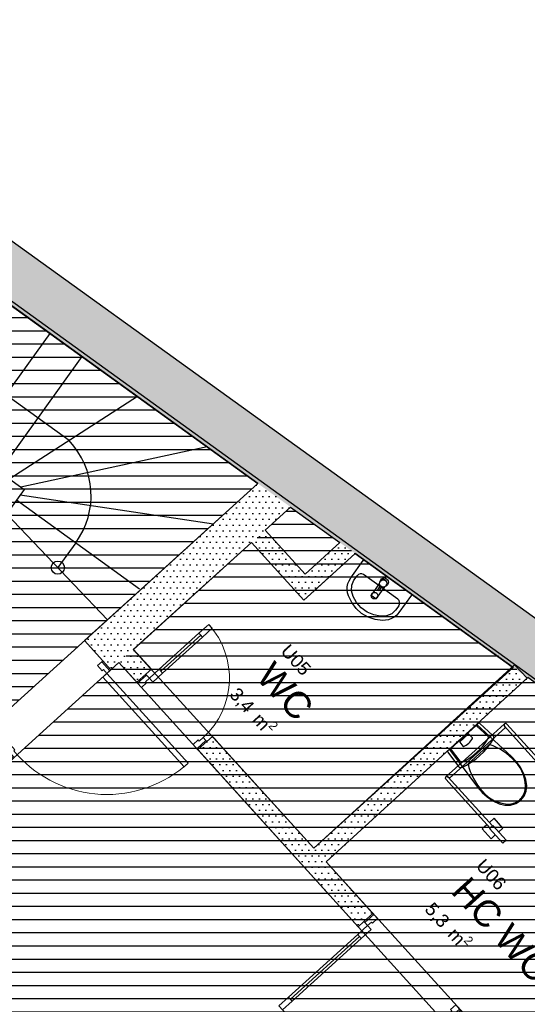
# Model space of a CAD drawing. Header units: millimetres. Extents: x 62961 to 109894, y 64087 to 106742.
# Tile 30 of 35: x 81205 to 85059, y 99030 to 106503. Entities that reach past the tile are written whole.
import ezdxf
from ezdxf.enums import TextEntityAlignment as Align

# ---------------------------------------------------------------- set-up
doc = ezdxf.new("R2010")
doc.units = ezdxf.units.MM
doc.header["$LTSCALE"] = 0.5
doc.header["$MEASUREMENT"] = 0
doc.linetypes.add('PLINE', pattern=[0])
doc.layers.add('234- Vinduer_ dører_ porter', color=7, linetype='Continuous', lineweight=0)
for name, color, linetype in [('241- Bærende innervegger', 7, 'Continuous'), ('241- Bærende innervegger (Skravur)', 7, 'Continuous'), ('244- Vinduer_ dører_ foldevegger', 7, 'Continuous'), ('25-- Dekker', 7, 'Continuous'), ('28-- Trapper_ balkonger mv', 7, 'Continuous'), ('315- Utstyr for sanitærinstallasjoner', 7, 'Continuous'), ('862- M___Nettoareal', 7, 'Continuous'), ('862- M___Nettoareal(Polylinje)', 7, 'Continuous'), ('862- M___Nettoareal(Tekst)', 7, 'Continuous')]:
    doc.layers.add(name, color=color, linetype=linetype)
doc.styles.add('GENERATED_STYLE_1', font='arial.ttf')
pattern_1 = [(0, (0, 0), (0, 86.60254), [0, -50]), (0, (25, 43.3), (0, 86.60254), [0, -50])]

# ---------------------------------------------------------------- blocks, each defined once
blk = doc.blocks.new('Trapperom_U01_1', base_point=(79788.1, 102985.9))
at = {"layer": '862- M___Nettoareal(Polylinje)', "flags": 128}
blk.add_lwpolyline([(80039.6, 101987.4), (80884.8, 101054.7), (83013, 102983.1), (78940.4, 105916.5), (77470.3, 103883.2)], close=True, dxfattribs=at)
at = {"layer": '862- M___Nettoareal(Tekst)', "insert": (79206.9, 103357.5), "char_height": 100, "attachment_point": 1, "rotation": 312.16193, "style": 'GENERATED_STYLE_1'}
blk.add_mtext('\\A1;{\\pql;\\pt0,12050;\\fArial|b0|i0|c0|p0;\\W1.000000;12,2\\fArial|b0|i0|c0|p0;\\W1.000000;\\A1{\\H.66x;\\S^  ;}\\fArial|b0|i0|c0|p0;\\W1.000000; m\\fArial|b0|i0|c0|p0;\\W1.000000;\\A1{\\H.66x;\\S2^  ;}}', dxfattribs=at)
at = {"layer": '862- M___Nettoareal(Tekst)', "style": 'GENERATED_STYLE_1'}
for tag, height, p in [('ROOM_NUMBER', 100, (79574.3, 103667.4)), ('ROOM_NAME', 200, (79457.8, 103539)), ('DUMMY_861', 100, (79743.2, 103503.7)), ('DUMMY_863', 100, (79224.9, 103373.8)), ('DUMMY_862', 200, (80351.4, 102597.9))]:
    blk.add_attdef(tag, text='', height=height, rotation=312.16193, dxfattribs=at).set_placement(p, align=Align.TOP_LEFT)
blk = doc.blocks.new('HC WC_U06_10', base_point=(84815.7, 99610.4))
at = {"layer": '862- M___Nettoareal(Polylinje)', "linetype": 'PLINE', "flags": 128}
blk.add_lwpolyline([(83532.2, 100109.9), (85079, 98408.6), (86977.3, 100128.7), (85063.6, 101510)], close=True, dxfattribs=at)
at = {"layer": '862- M___Nettoareal(Tekst)', "insert": (84369.4, 99833), "char_height": 100, "attachment_point": 1, "rotation": 312.16193, "style": 'GENERATED_STYLE_1'}
blk.add_mtext('\\A1;{\\pql;\\pt0,12050;\\fArial|b0|i0|c0|p0;\\W1.000000;5,3\\fArial|b0|i0|c0|p0;\\W1.000000;\\A1{\\H.66x;\\S^  ;}\\fArial|b0|i0|c0|p0;\\W1.000000; m\\fArial|b0|i0|c0|p0;\\W1.000000;\\A1{\\H.66x;\\S2^  ;}}', dxfattribs=at)
at = {"layer": '862- M___Nettoareal(Tekst)', "style": 'GENERATED_STYLE_1'}
for tag, height, p in [('ROOM_NUMBER', 100, (84736.8, 100142.9)), ('ROOM_NAME', 200, (84620.3, 100014.6)), ('DUMMY_861', 100, (84905.7, 99979.3)), ('DUMMY_863', 100, (84387.4, 99849.3)), ('DUMMY_862', 200, (85244.1, 99371.4))]:
    blk.add_attdef(tag, text='', height=height, rotation=312.16193, dxfattribs=at).set_placement(p, align=Align.TOP_LEFT)
blk = doc.blocks.new('Sminke_U04_12', base_point=(82958.5, 98029.8))
at = {"layer": '862- M___Nettoareal(Polylinje)', "linetype": 'PLINE', "flags": 128}
blk.add_lwpolyline([(81958.7, 101623), (79596.3, 99482.3), (84111.3, 94499.5), (85740.2, 95975.3), (86473.9, 96640.1)], close=True, dxfattribs=at)
at = {"layer": '862- M___Nettoareal(Tekst)', "insert": (82517, 98247), "char_height": 100, "attachment_point": 1, "rotation": 312.16193, "style": 'GENERATED_STYLE_1'}
blk.add_mtext('\\A1;{\\pql;\\pt0,12050;\\fArial|b0|i0|c0|p0;\\W1.000000;21,4\\fArial|b0|i0|c0|p0;\\W1.000000;\\A1{\\H.66x;\\S^  ;}\\fArial|b0|i0|c0|p0;\\W1.000000; m\\fArial|b0|i0|c0|p0;\\W1.000000;\\A1{\\H.66x;\\S2^  ;}}', dxfattribs=at)
at = {"layer": '862- M___Nettoareal(Tekst)', "style": 'GENERATED_STYLE_1'}
for tag, height, p in [('ROOM_NUMBER', 100, (82884.5, 98556.8)), ('ROOM_NAME', 200, (82768, 98428.5)), ('DUMMY_861', 100, (83053.4, 98393.2)), ('DUMMY_863', 100, (82535, 98263.3)), ('DUMMY_862', 200, (83381.9, 97796.3))]:
    blk.add_attdef(tag, text='', height=height, rotation=312.16193, dxfattribs=at).set_placement(p, align=Align.TOP_LEFT)
blk = doc.blocks.new('WC_U05_17', base_point=(83174.9, 101415.5))
at = {"layer": '862- M___Nettoareal(Polylinje)', "linetype": 'PLINE', "flags": 128}
blk.add_lwpolyline([(82067.4, 101721.4), (83438.2, 100213.6), (84951.6, 101585), (83753, 102450.2), (83363, 102096.8), (82965.6, 102535.3)], close=True, dxfattribs=at)
at = {"layer": '862- M___Nettoareal(Tekst)', "insert": (82887.1, 101463.1), "char_height": 100, "attachment_point": 1, "rotation": 312.16193, "style": 'GENERATED_STYLE_1'}
blk.add_mtext('\\A1;{\\pql;\\pt0,12050;\\fArial|b0|i0|c0|p0;\\W1.000000;3,4\\fArial|b0|i0|c0|p0;\\W1.000000;\\A1{\\H.66x;\\S^  ;}\\fArial|b0|i0|c0|p0;\\W1.000000; m\\fArial|b0|i0|c0|p0;\\W1.000000;\\A1{\\H.66x;\\S2^  ;}}', dxfattribs=at)
at = {"layer": '862- M___Nettoareal(Tekst)', "style": 'GENERATED_STYLE_1'}
for tag, height, p in [('ROOM_NUMBER', 100, (83254.5, 101772.9)), ('ROOM_NAME', 200, (83138.1, 101644.6)), ('DUMMY_861', 100, (83423.4, 101609.3)), ('DUMMY_863', 100, (82905.1, 101479.4)), ('DUMMY_862', 200, (83444.8, 101351.6))]:
    blk.add_attdef(tag, text='', height=height, rotation=312.16193, dxfattribs=at).set_placement(p, align=Align.TOP_LEFT)
blk = doc.blocks.new('Dør[16]')
at = {"layer": '234- Vinduer_ dører_ porter', "linetype": 'PLINE'}
for p, q in [((82640.2, 101913.4), (82566.1, 101846.2)), ((82593, 101816.6), (82667.1, 101883.7)), ((82667.1, 101883.7), (82640.2, 101913.4)), ((82579.5, 101831.4), (82277.2, 101557.4)), ((82566.1, 101846.2), (82593, 101816.6)), ((82263.8, 101572.3), (82189.7, 101505.1)), ((82290.6, 101542.6), (82263.8, 101572.3)), ((82162.1, 101535.5), (82093.9, 101473.7)), ((82100.7, 101466.3), (82168.8, 101528.1)), ((82189.7, 101505.1), (82160, 101478.3)), ((82168.8, 101528.1), (82162.1, 101535.5)), ((82168.8, 101528.1), (82189.7, 101505.1)), ((82189.7, 101505.1), (82216.5, 101475.5)), ((82216.5, 101475.5), (82290.6, 101542.6)), ((82100.7, 101466.3), (82093.9, 101473.7)), ((82129.5, 101434.4), (82100.7, 101466.3)), ((82168.1, 101469.4), (82129.5, 101434.4)), ((82160, 101478.3), (82168.1, 101469.4)), ((82568.3, 101027.7), (82597.9, 101054.6)), ((82597.9, 101054.6), (82618.7, 101031.6)), ((82521.7, 101001.7), (82560.2, 101036.6)), ((82550.5, 100969.8), (82521.7, 101001.7)), ((82618.7, 101031.6), (82550.5, 100969.8)), ((82550.5, 100969.8), (82557.3, 100962.4)), ((82625.4, 101024.2), (82557.3, 100962.4)), ((82560.2, 101036.6), (82568.3, 101027.7)), ((82618.7, 101031.6), (82625.4, 101024.2))]:
    blk.add_line(p, q, dxfattribs=at)
at = {"layer": '234- Vinduer_ dører_ porter', "linetype": 'PLINE', "flags": 128}
for points in [[(82566.1, 101846.2), (82263.8, 101572.3), (82277.2, 101557.4), (82579.5, 101831.4)], [(82579.5, 101831.4), (82277.2, 101557.4), (82290.6, 101542.6), (82593, 101816.6)]]:
    blk.add_lwpolyline(points, close=True, dxfattribs=at)
at = {"layer": '234- Vinduer_ dører_ porter', "linetype": 'PLINE'}
blk.add_arc((82189.7, 101505.1), 608, 312.18069, 42.18069, dxfattribs=at)
at = {"layer": '244- Vinduer_ dører_ foldevegger', "linetype": 'PLINE'}
for p, q in [((82162.1, 101535.5), (82205.1, 101574.4)), ((82162.1, 101535.5), (82205.1, 101574.4)), ((82205.1, 101574.4), (82180.3, 101601.9)), ((82205.1, 101574.4), (82180.3, 101601.9)), ((82093.9, 101473.7), (82069.1, 101501.1)), ((82093.9, 101473.7), (82069.1, 101501.1)), ((82093.9, 101473.7), (82162.1, 101535.5)), ((82093.9, 101473.7), (82162.1, 101535.5)), ((82625.4, 101024.2), (82668.4, 101063.1)), ((82625.4, 101024.2), (82668.4, 101063.1)), ((82668.4, 101063.1), (82693.3, 101035.7)), ((82668.4, 101063.1), (82693.3, 101035.7)), ((82557.3, 100962.4), (82625.4, 101024.2)), ((82557.3, 100962.4), (82625.4, 101024.2)), ((82557.3, 100962.4), (82582.1, 100935)), ((82557.3, 100962.4), (82582.1, 100935))]:
    blk.add_line(p, q, dxfattribs=at)
blk = doc.blocks.new('Dør[17]')
at = {"layer": '234- Vinduer_ dører_ porter', "linetype": 'PLINE'}
for p, q in [((83818.3, 99657.1), (83886.5, 99718.9)), ((83893.2, 99711.5), (83825, 99649.7)), ((83893.2, 99711.5), (83886.5, 99718.9)), ((83922.1, 99679.6), (83893.2, 99711.5)), ((83771.7, 99559.6), (83845.8, 99626.7)), ((83825, 99649.7), (83818.3, 99657.1)), ((83825, 99649.7), (83845.8, 99626.7)), ((83845.8, 99626.7), (83875.5, 99653.6)), ((83845.8, 99626.7), (83872.7, 99597.1)), ((83875.5, 99653.6), (83883.5, 99644.7)), ((83883.5, 99644.7), (83922.1, 99679.6)), ((83798.6, 99529.9), (83771.7, 99559.6)), ((83872.7, 99597.1), (83798.6, 99529.9)), ((83260.5, 99069.3), (83785.2, 99544.8)), ((83173, 99017), (83247.1, 99084.2)), ((83273.9, 99054.5), (83199.8, 98987.4)), ((83247.1, 99084.2), (83273.9, 99054.5)), ((84515.7, 99024.5), (84477.1, 98989.6)), ((84544.5, 98992.7), (84515.7, 99024.5)), ((83199.8, 98987.4), (83173, 99017)), ((84485.2, 98980.7), (84455.5, 98953.9)), ((84455.5, 98953.9), (84476.4, 98930.9)), ((84476.4, 98930.9), (84544.5, 98992.7)), ((84477.1, 98989.6), (84485.2, 98980.7)), ((84483.1, 98923.5), (84551.2, 98985.3)), ((84544.5, 98992.7), (84551.2, 98985.3)), ((84476.4, 98930.9), (84483.1, 98923.5))]:
    blk.add_line(p, q, dxfattribs=at)
at = {"layer": '234- Vinduer_ dører_ porter', "linetype": 'PLINE', "flags": 128}
for points in [[(83247.1, 99084.2), (83771.7, 99559.6), (83785.2, 99544.8), (83260.5, 99069.3)], [(83260.5, 99069.3), (83785.2, 99544.8), (83798.6, 99529.9), (83273.9, 99054.5)]]:
    blk.add_lwpolyline(points, close=True, dxfattribs=at)
at = {"layer": '234- Vinduer_ dører_ porter', "linetype": 'PLINE'}
blk.add_arc((83845.8, 99626.7), 908, 222.18069, 312.18069, dxfattribs=at)
at = {"layer": '244- Vinduer_ dører_ foldevegger', "linetype": 'PLINE'}
for p, q in [((83886.5, 99718.9), (83818.3, 99657.1)), ((83886.5, 99718.9), (83818.3, 99657.1)), ((83886.5, 99718.9), (83861.6, 99746.3)), ((83886.5, 99718.9), (83861.6, 99746.3)), ((83775.3, 99618.2), (83750.5, 99645.6)), ((83775.3, 99618.2), (83750.5, 99645.6)), ((83818.3, 99657.1), (83775.3, 99618.2)), ((83818.3, 99657.1), (83775.3, 99618.2)), ((84551.2, 98985.3), (84483.1, 98923.5)), ((84551.2, 98985.3), (84483.1, 98923.5)), ((84551.2, 98985.3), (84576.1, 98957.8)), ((84551.2, 98985.3), (84576.1, 98957.8)), ((84483.1, 98923.5), (84440.1, 98884.5)), ((84483.1, 98923.5), (84440.1, 98884.5)), ((84440.1, 98884.5), (84464.9, 98857.1)), ((84440.1, 98884.5), (84464.9, 98857.1))]:
    blk.add_line(p, q, dxfattribs=at)
blk = doc.blocks.new('Dør[30]')
at = {"layer": '234- Vinduer_ dører_ porter', "linetype": 'PLINE'}
for p, q in [((81796.6, 101600.2), (81828.4, 101629.1)), ((81831.5, 101561.7), (81796.6, 101600.2)), ((81828.4, 101629.1), (81835.9, 101635.8)), ((81828.4, 101629.1), (81890.2, 101560.9)), ((81840.4, 101569.7), (81831.5, 101561.7)), ((81897.6, 101567.6), (81835.9, 101635.8)), ((81867.2, 101540.1), (81840.4, 101569.7)), ((81890.2, 101560.9), (81897.6, 101567.6)), ((81867.2, 101540.1), (81837.6, 101513.2)), ((81837.6, 101513.2), (82454, 100833)), ((81890.2, 101560.9), (81867.2, 101540.1)), ((82483.7, 100859.8), (81867.2, 101540.1)), ((81102.2, 100971), (81094.8, 100964.3)), ((81102.2, 100971), (81134.1, 100999.9)), ((81164, 100902.9), (81102.2, 100971)), ((81134.1, 100999.9), (81169, 100961.4)), ((81156.6, 100896.1), (81094.8, 100964.3)), ((81164, 100902.9), (81156.6, 100896.1)), ((81169, 100961.4), (81160.1, 100953.3)), ((81160.1, 100953.3), (81187, 100923.7)), ((81187, 100923.7), (81164, 100902.9)), ((82454, 100833), (82483.7, 100859.8))]:
    blk.add_line(p, q, dxfattribs=at)
blk.add_arc((81867.2, 101540.1), 918, 222.18069, 312.18069, dxfattribs=at)
at = {"layer": '244- Vinduer_ dører_ foldevegger', "linetype": 'PLINE'}
for p, q in [((81696.2, 101789.9), (81723.6, 101814.8)), ((81696.2, 101789.9), (81723.6, 101814.8)), ((81835.9, 101635.8), (81696.2, 101789.9)), ((81835.9, 101635.8), (81696.2, 101789.9)), ((81897.6, 101567.6), (81835.9, 101635.8)), ((81897.6, 101567.6), (81835.9, 101635.8)), ((81897.6, 101567.6), (81925, 101592.5)), ((81897.6, 101567.6), (81925, 101592.5)), ((80955.2, 101118.4), (80927.7, 101093.6)), ((80955.2, 101118.4), (80927.7, 101093.6)), ((81094.8, 100964.3), (80955.2, 101118.4)), ((81094.8, 100964.3), (80955.2, 101118.4)), ((81156.6, 100896.1), (81094.8, 100964.3)), ((81156.6, 100896.1), (81094.8, 100964.3)), ((81156.6, 100896.1), (81129.2, 100871.3)), ((81156.6, 100896.1), (81129.2, 100871.3))]:
    blk.add_line(p, q, dxfattribs=at)
blk = doc.blocks.new('WC handikap[14]', base_point=(84538.5, 101095.5))
at = {"layer": '315- Utstyr for sanitærinstallasjoner', "linetype": 'PLINE'}
for p, q in [((84668.5, 101142.2), (84479, 100970.9)), ((84886.8, 101157.6), (84664.2, 100956.4)), ((84757, 101066.2), (84678.3, 101139.3)), ((84681, 100937.9), (84894.3, 101130.7)), ((84894.3, 101130.7), (84885.9, 101140)), ((84610.9, 101080.3), (84546.4, 101022)), ((84641.5, 101054.4), (84614.5, 101079.5)), ((84546.8, 101018.3), (84569, 100988.9)), ((84770.7, 101001.1), (84689.9, 100928.1)), ((84441.7, 100755.2), (84664.2, 100956.4)), ((84681, 100937.9), (84467.7, 100745.1)), ((84480.8, 100960.8), (84545.7, 100875.1)), ((84689.9, 100928.1), (84609.1, 100855)), ((84467.7, 100745.1), (84459.3, 100754.4)), ((84752.6, 100392.7), (84717.4, 100360.8)), ((84806.4, 100441.3), (84771.2, 100409.4)), ((84873.5, 100367.1), (84806.4, 100441.3)), ((84717.4, 100360.8), (84784.5, 100286.6)), ((84784.5, 100286.6), (84816, 100315.1)), ((84841.9, 100338.6), (84873.5, 100367.1))]:
    blk.add_line(p, q, dxfattribs=at)
at = {"layer": '315- Utstyr for sanitærinstallasjoner', "linetype": 'PLINE', "flags": 128}
for points in [[(84598.1, 100845.1), (84633.8, 100866.8), (84667.6, 100890.9), (84699.4, 100917.5), (84729, 100946.4), (84756.5, 100977.6), (84781.7, 101011), (84804.6, 101046.6), (84806, 101051.7), (84805.1, 101057.9), (84802, 101064.4), (84797.1, 101070.3), (84699, 101161.4), (84696.1, 101163.5), (84693.2, 101164.6), (84690.5, 101164.7), (84688.4, 101163.6), (84455.7, 100953.3), (84454.4, 100951.3), (84454.2, 100948.6), (84455, 100945.5), (84456.8, 100942.5), (84537.6, 100835.7), (84542.9, 100830.2), (84549.1, 100826.5), (84555.2, 100824.9), (84560.4, 100825.9)], [(84755.2, 100603.2), (84798.2, 100574), (84844.3, 100551.4), (84888.6, 100540.6), (84932.6, 100541.3), (84973.2, 100553.4), (85007.9, 100576.3), (85034.1, 100608.5), (85050.3, 100647.7), (85055.4, 100691.3), (85049.1, 100736.5), (85031.2, 100784.6), (85006.5, 100830.4), (84975.6, 100872.8), (84939.2, 100910.7), (84676.6, 101153), (84467.4, 100963.9), (84682.1, 100678.2), (84716.1, 100638.2)], [(85243.4, 100789.2), (85344, 100677.9), (85318.1, 100654.4), (85217.5, 100765.7)], [(84772.4, 100363.3), (84873, 100252.1), (84899, 100275.5), (84798.4, 100386.8)]]:
    blk.add_lwpolyline(points, close=True, dxfattribs=at)
for points in [[(84885.9, 101140), (85221.2, 100769.1), (85239.7, 100785.8), (84904.4, 101156.7, 1)], [(84459.3, 100754.4), (84794.6, 100383.5), (84776.1, 100366.7), (84440.8, 100737.6, -1)]]:
    blk.add_lwpolyline(points, format="xyb", close=True, dxfattribs=at)
at = {"layer": '315- Utstyr for sanitærinstallasjoner', "linetype": 'PLINE'}
for centre, start, end in [((84895.1, 101148.3), 132.11523, 222.11523), ((84450.1, 100746), 42.11523, 132.11523)]:
    blk.add_arc(centre, 12.5, start, end, dxfattribs=at)
for centre, major_axis, ratio, start_param, end_param in [((84674.1, 101135.9), (-5.7, 6.3), 0.638959, 4.683853, 6.269766), ((83936.5, 101761.4), (-740.6, 819.1), 0.638959, 2.950724, 3.332462), ((84356.8, 101296.5), (-257.3, 284.6), 0.638959, 2.950718, 3.332467), ((84613.2, 101077.7), (-2.32, 2.57), 0.638959, 4.848359, 6.283009), ((84639.4, 101051.4), (-3.81, 4.22), 0.638959, 3.488981, 4.854376), ((84751.4, 101057.6), (-10.6, 11.7), 0.638959, 3.275185, 4.875305), ((84484.7, 100964.6), (-5.7, 6.3), 0.638959, 0.013419, 1.599332), ((84548.7, 101019.4), (-2.32, 2.57), 0.638959, 0.000177, 1.434827), ((84572.2, 100990.7), (-3.81, 4.22), 0.638959, 1.42881, 2.794205), ((84644.8, 100593.1), (-289.8, 320.6), 0.984002, 4.688771, 5.241791), ((84554.8, 100879.9), (-10.6, 11.7), 0.638959, 1.40788, 3.008), ((85027.7, 100939.2), (-289.8, 320.6), 0.984002, 1.041392, 1.594412), ((84786.5, 100687.8), (-175.1, 193.7), 0.984002, 3.867528, 4.768116), ((84919.2, 100807.8), (-175.1, 193.7), 0.984002, 1.515065, 2.415654), ((84907, 100686.6), (-94.4, 104.4), 0.984002, 3.147454, 3.774097), ((84908.2, 100687.7), (-94.4, 104.4), 0.984002, 2.509088, 3.135732)]:
    blk.add_ellipse(centre, major_axis=major_axis, ratio=ratio, start_param=start_param, end_param=end_param, dxfattribs=at)
blk = doc.blocks.new('Servant[36]', base_point=(84000.2, 102272.1))
at = {"layer": '315- Utstyr for sanitærinstallasjoner', "linetype": 'PLINE'}
for p, q in [((83726.8, 102211.5), (83743.2, 102247.7)), ((83743.2, 102247.7), (83768, 102282.2)), ((84076.4, 102103.7), (83816.4, 102291)), ((83724.6, 102169.1), (83726.8, 102211.5)), ((83736.6, 102123.8), (83724.6, 102169.1)), ((83923.7, 102176.2), (83944.6, 102205.1)), ((83933.5, 102169.1), (83923.7, 102176.2)), ((83933.5, 102169.1), (83954.4, 102198.1)), ((83761.9, 102079.4), (83736.6, 102123.8)), ((83798.5, 102039.4), (83761.9, 102079.4)), ((83843.4, 102007), (83798.5, 102039.4)), ((84058.5, 102020.6), (84029.4, 101993.6)), ((84083.4, 102055), (84058.5, 102020.6)), ((83892.9, 101985), (83843.4, 102007)), ((83943.1, 101975.1), (83892.9, 101985)), ((83989.9, 101978), (83943.1, 101975.1)), ((84029.4, 101993.6), (83989.9, 101978))]:
    blk.add_line(p, q, dxfattribs=at)
at = {"layer": '315- Utstyr for sanitærinstallasjoner', "linetype": 'PLINE', "flags": 128}
blk.add_lwpolyline([(83718.3, 102265.6), (83813.5, 102397.8), (83814.3, 102398.8), (83815.3, 102399.5), (83816.3, 102400.2), (83817.5, 102400.6), (83818.7, 102400.8), (83819.9, 102400.8), (83821, 102400.6), (83822.2, 102400.2), (83823.2, 102399.6), (84000.2, 102272.1), (84177.3, 102144.6), (84178.2, 102143.8), (84178.9, 102142.8), (84179.5, 102141.8), (84179.9, 102140.6), (84180, 102139.4), (84180, 102138.2), (84179.7, 102137), (84179.3, 102135.9), (84178.7, 102134.8), (84083.4, 102002.6), (84067.8, 101984.3), (84049.4, 101968.9), (84028.7, 101956.8), (84006.4, 101948.4), (83983.2, 101944), (83959.7, 101943.6), (83903.5, 101950.4), (83850.1, 101968.2), (83801.5, 101996.2), (83759.5, 102033.4), (83725.8, 102078.4), (83701.5, 102129.6), (83694.4, 102152), (83691.3, 102175.4), (83692.2, 102199.2), (83697.1, 102222.6), (83705.9, 102245)], close=True, dxfattribs=at)
blk.add_lwpolyline([(83980.3, 102200.4, -0.059158), (83974.5, 102197.5), (83936.2, 102145.6), (83908.5, 102107.1), (83872.8, 102132.8), (83900.5, 102171.3), (83937.7, 102224.1, -0.059158), (83938.6, 102230.5), (83941.6, 102241.9, -1.450463), (83990.2, 102207)], format="xyb", close=True, dxfattribs=at)
at = {"layer": '315- Utstyr for sanitærinstallasjoner', "linetype": 'PLINE'}
for centre, radius in [((83965.2, 102223.4), 27.5), ((83898.8, 102131.3), 25)]:
    blk.add_circle(centre, radius, dxfattribs=at)
blk.add_arc((83967.1, 102226.1), 27.5, 320.56457, 147.90718, dxfattribs=at)
for centre, start_param, end_param in [((83795.7, 102262.3), 0, 1.570796), ((84055.7, 102075), 4.712389, 6.283185)]:
    blk.add_ellipse(centre, major_axis=(20.7, 28.7), ratio=0.962567, start_param=start_param, end_param=end_param, dxfattribs=at)

msp = doc.modelspace()

# ---------------------------------------------------------------- hatches: boundary and pattern name
at = {"linetype": 'Continuous'}
h = msp.add_hatch(dxfattribs=at)
h.set_pattern_fill('Linjer_100_mm', color=256, style=0, pattern_type=2)
h.set_pattern_definition([(0, (79811.85, 103641.52), (0, 100), [])])
h.paths.add_polyline_path([(78507.4, 106228.4), (76610.7, 104518.4), (80028.5, 101999.6), (80884.8, 101054.7), (83013, 102983.1)])
h = msp.add_hatch(dxfattribs=at)
h.set_pattern_fill('Linjer_100_mm', color=256, style=0, pattern_type=2)
h.set_pattern_definition([(0, (85462.43, 99773.29), (0, 100), [])])
h.paths.add_polyline_path([(83261.9, 102803.8), (88855, 98797.7), (84079.4, 94477.8), (79567.9, 99456.6)])
at = {"layer": '241- Bærende innervegger (Skravur)', "linetype": 'Continuous'}
h = msp.add_hatch(dxfattribs=at)
h.set_pattern_fill('Eksisterende_konstruksjon', color=256, style=0, pattern_type=2)
h.set_pattern_definition(pattern_1)
h.paths.add_polyline_path([(78507.4, 106228.4), (103524.4, 88209.3), (103765.9, 88528.4), (78810.6, 106502.9)])
h = msp.add_hatch(dxfattribs=at)
h.set_pattern_fill('Eksisterende_konstruksjon', color=256, style=0, pattern_type=2)
h.set_pattern_definition(pattern_1)
h.paths.add_polyline_path([(81696.2, 101789.9), (81897.6, 101567.6), (83261.9, 102803.8), (83013, 102983.1)])
h = msp.add_hatch(dxfattribs=at)
h.set_pattern_fill('Eksisterende_konstruksjon', color=256, style=0, pattern_type=2)
h.set_pattern_definition(pattern_1)
h.paths.add_polyline_path([(83372.7, 102294.5), (83069.3, 102629.3), (82965.6, 102535.3), (83269, 102200.5)])
h = msp.add_hatch(dxfattribs=at)
h.set_pattern_fill('Eksisterende_konstruksjon', color=256, style=0, pattern_type=2)
h.set_pattern_definition(pattern_1)
h.paths.add_polyline_path([(83466.7, 102190.8), (83753, 102450.2), (83636.8, 102533.8), (83372.7, 102294.5)])
h = msp.add_hatch(dxfattribs=at)
h.set_pattern_fill('Eksisterende_konstruksjon', color=256, style=0, pattern_type=2)
h.set_pattern_definition(pattern_1)
h.paths.add_polyline_path([(83372.7, 102294.5), (83269, 102200.5), (83363, 102096.8)])
h = msp.add_hatch(dxfattribs=at)
h.set_pattern_fill('Eksisterende_konstruksjon', color=256, style=0, pattern_type=2)
h.set_pattern_definition(pattern_1)
h.paths.add_polyline_path([(83372.7, 102294.5), (83363, 102096.8), (83466.7, 102190.8)])
h = msp.add_hatch(dxfattribs=at)
h.set_pattern_fill('Eksisterende_konstruksjon', color=256, style=0, pattern_type=2)
h.set_pattern_definition(pattern_1)
h.paths.add_polyline_path([(82069.9, 101723.7), (81958.7, 101623), (82093.9, 101473.7), (82205.1, 101574.4)])
h = msp.add_hatch(dxfattribs=at)
h.set_pattern_fill('Eksisterende_konstruksjon', color=256, style=0, pattern_type=2)
h.set_pattern_definition(pattern_1)
h.paths.add_polyline_path([(84962.5, 101607.3), (83438.2, 100213.6), (83532.2, 100109.9), (85057, 101503.9)])
h = msp.add_hatch(dxfattribs=at)
h.set_pattern_fill('Eksisterende_konstruksjon', color=256, style=0, pattern_type=2)
h.set_pattern_definition(pattern_1)
h.paths.add_polyline_path([(82668.4, 101063.1), (82557.3, 100962.4), (83775.3, 99618.2), (83886.5, 99718.9)])

# ---------------------------------------------------------------- linework, layer by layer
at = {"layer": '241- Bærende innervegger', "linetype": 'PLINE'}
for p, q in [((81696.2, 101789.9), (81723.6, 101814.8)), ((81835.9, 101635.8), (81696.2, 101789.9)), ((81897.6, 101567.6), (81835.9, 101635.8)), ((81897.6, 101567.6), (81925, 101592.5)), ((82162.1, 101535.5), (82205.1, 101574.4)), ((82205.1, 101574.4), (82180.3, 101601.9)), ((82093.9, 101473.7), (82069.1, 101501.1)), ((82093.9, 101473.7), (82162.1, 101535.5)), ((82625.4, 101024.2), (82668.4, 101063.1)), ((82668.4, 101063.1), (82693.3, 101035.7)), ((82557.3, 100962.4), (82625.4, 101024.2)), ((82557.3, 100962.4), (82582.1, 100935)), ((83886.5, 99718.9), (83818.3, 99657.1)), ((83886.5, 99718.9), (83861.6, 99746.3)), ((83775.3, 99618.2), (83750.5, 99645.6)), ((83818.3, 99657.1), (83775.3, 99618.2))]:
    msp.add_line(p, q, dxfattribs=at)
at = {"layer": '241- Bærende innervegger', "linetype": 'PLINE', "flags": 128}
for points in [[(103765.9, 88528.4), (78810.6, 106502.9)], [(78940.4, 105916.5), (83013, 102983.1)], [(83013, 102983.1), (81696.2, 101789.9)], [(83069.3, 102629.3), (83261.9, 102803.8)], [(83261.9, 102803.8), (83636.8, 102533.8)], [(83372.7, 102294.5), (83069.3, 102629.3)], [(82069.9, 101723.7), (82965.6, 102535.3)], [(82965.6, 102535.3), (83363, 102096.8)], [(83636.8, 102533.8), (83372.7, 102294.5)], [(83466.7, 102190.8), (83753, 102450.2)], [(83753, 102450.2), (84945.2, 101591.4)], [(83363, 102096.8), (83466.7, 102190.8)], [(82205.1, 101574.4), (82069.9, 101723.7)], [(81897.6, 101567.6), (81958.7, 101623)], [(81958.7, 101623), (82093.9, 101473.7)], [(84962.5, 101607.3), (83438.2, 100213.6)], [(85057, 101503.9), (84962.5, 101607.3)], [(83532.2, 100109.9), (85057, 101503.9)], [(83438.2, 100213.6), (82668.4, 101063.1)], [(82557.3, 100962.4), (83775.3, 99618.2)], [(83886.5, 99718.9), (83532.2, 100109.9)]]:
    msp.add_lwpolyline(points, dxfattribs=at)
at = {"layer": '25-- Dekker', "linetype": 'PLINE', "flags": 128}
msp.add_lwpolyline([(63526.1, 92662.3), (71893.2, 83428.3), (71966.2, 83483.6), (73099, 82236.1), (78655.2, 87281.7), (87603.7, 95393.7), (86472, 96642.1), (88850.8, 98800.7), (78525.4, 106253.6), (76516.1, 104432.9), (78748.8, 102789.4), (78160.9, 102256.6), (77529.2, 102953.8), (77407.4, 102843.4), (76777.5, 103538.6), (76646.1, 103419.6), (76083.3, 104040.7)], close=True, dxfattribs=at)
at = {"layer": '28-- Trapper_ balkonger mv', "linetype": 'PLINE', "flags": 128}
for points in [[(81871.5, 101948.5), (83013, 102983.1), (79977.1, 105174.5), (79032.4, 104530.5), (81239, 102937.8), (81088.6, 102729.5), (81048.1, 102758.7), (81139.9, 102886)], [(81580.1, 103308.2), (79506.5, 104805)], [(80807.4, 103249.3), (81436.6, 104121)], [(81050.7, 103073.7), (81679.9, 103945.4)], [(82098.5, 103643.2), (81129.3, 103017)], [(82628.1, 103261), (81214.2, 102955.8)], [(82115.8, 102181.6), (81180.5, 102856.8)], [(81209.7, 102897.3), (82675.6, 102677.3)], [(81871.5, 101948.5), (81104.8, 102751.9)], [(81630.2, 102532.1), (81494.2, 102343.8)]]:
    msp.add_lwpolyline(points, dxfattribs=at)
at = {"layer": '28-- Trapper_ balkonger mv', "linetype": 'PLINE'}
msp.add_circle((81494.2, 102343.8), 50, dxfattribs=at)
msp.add_arc((81142.3, 102890.3), 605.2, 323.71307, 43.66888, dxfattribs=at)

# ---------------------------------------------------------------- block references
at = {"layer": '244- Vinduer_ dører_ foldevegger', "linetype": 'PLINE'}
for name in ['Dør[16]', 'Dør[30]', 'Dør[17]']:
    msp.add_blockref(name, (0, 0), dxfattribs=at)
at = {"layer": '315- Utstyr for sanitærinstallasjoner', "linetype": 'PLINE'}
for name, p in [('Servant[36]', (84000.2, 102272.1)), ('WC handikap[14]', (84538.5, 101095.5))]:
    msp.add_blockref(name, p, dxfattribs=at)
at = {"layer": '862- M___Nettoareal', "linetype": 'Continuous'}
ref = msp.add_blockref('Trapperom_U01_1', (79788.1, 102985.9), dxfattribs=at)
ref.add_attrib('ROOM_NAME', 'Trapperom', dxfattribs={"layer": '862- M___Nettoareal(Tekst)', "color": 7, "height": 200, "rotation": 312.16193, "style": 'GENERATED_STYLE_1'}).set_placement((79457.8, 103539), align=Align.TOP_LEFT)
ref.add_attrib('ROOM_NUMBER', 'U01', dxfattribs={"layer": '862- M___Nettoareal(Tekst)', "color": 7, "height": 100, "rotation": 312.16193, "style": 'GENERATED_STYLE_1'}).set_placement((79574.3, 103667.4), align=Align.TOP_LEFT)
ref = msp.add_blockref('WC_U05_17', (83174.9, 101415.5), dxfattribs=at)
ref.add_attrib('ROOM_NAME', 'WC', dxfattribs={"layer": '862- M___Nettoareal(Tekst)', "color": 7, "height": 200, "rotation": 312.16193, "style": 'GENERATED_STYLE_1'}).set_placement((83138.1, 101644.6), align=Align.TOP_LEFT)
ref.add_attrib('ROOM_NUMBER', 'U05', dxfattribs={"layer": '862- M___Nettoareal(Tekst)', "color": 7, "height": 100, "rotation": 312.16193, "style": 'GENERATED_STYLE_1'}).set_placement((83254.5, 101772.9), align=Align.TOP_LEFT)
ref = msp.add_blockref('Sminke_U04_12', (82958.5, 98029.8), dxfattribs=at)
ref.add_attrib('ROOM_NAME', 'Sminke', dxfattribs={"layer": '862- M___Nettoareal(Tekst)', "color": 7, "height": 200, "rotation": 312.16193, "style": 'GENERATED_STYLE_1'}).set_placement((82768, 98428.5), align=Align.TOP_LEFT)
ref.add_attrib('ROOM_NUMBER', 'U04', dxfattribs={"layer": '862- M___Nettoareal(Tekst)', "color": 7, "height": 100, "rotation": 312.16193, "style": 'GENERATED_STYLE_1'}).set_placement((82884.5, 98556.8), align=Align.TOP_LEFT)
ref = msp.add_blockref('HC WC_U06_10', (84815.7, 99610.4), dxfattribs=at)
ref.add_attrib('ROOM_NAME', 'HC WC', dxfattribs={"layer": '862- M___Nettoareal(Tekst)', "color": 7, "height": 200, "rotation": 312.16193, "style": 'GENERATED_STYLE_1'}).set_placement((84620.3, 100014.6), align=Align.TOP_LEFT)
ref.add_attrib('ROOM_NUMBER', 'U06', dxfattribs={"layer": '862- M___Nettoareal(Tekst)', "color": 7, "height": 100, "rotation": 312.16193, "style": 'GENERATED_STYLE_1'}).set_placement((84736.8, 100142.9), align=Align.TOP_LEFT)

doc.saveas('drawing.dxf')
